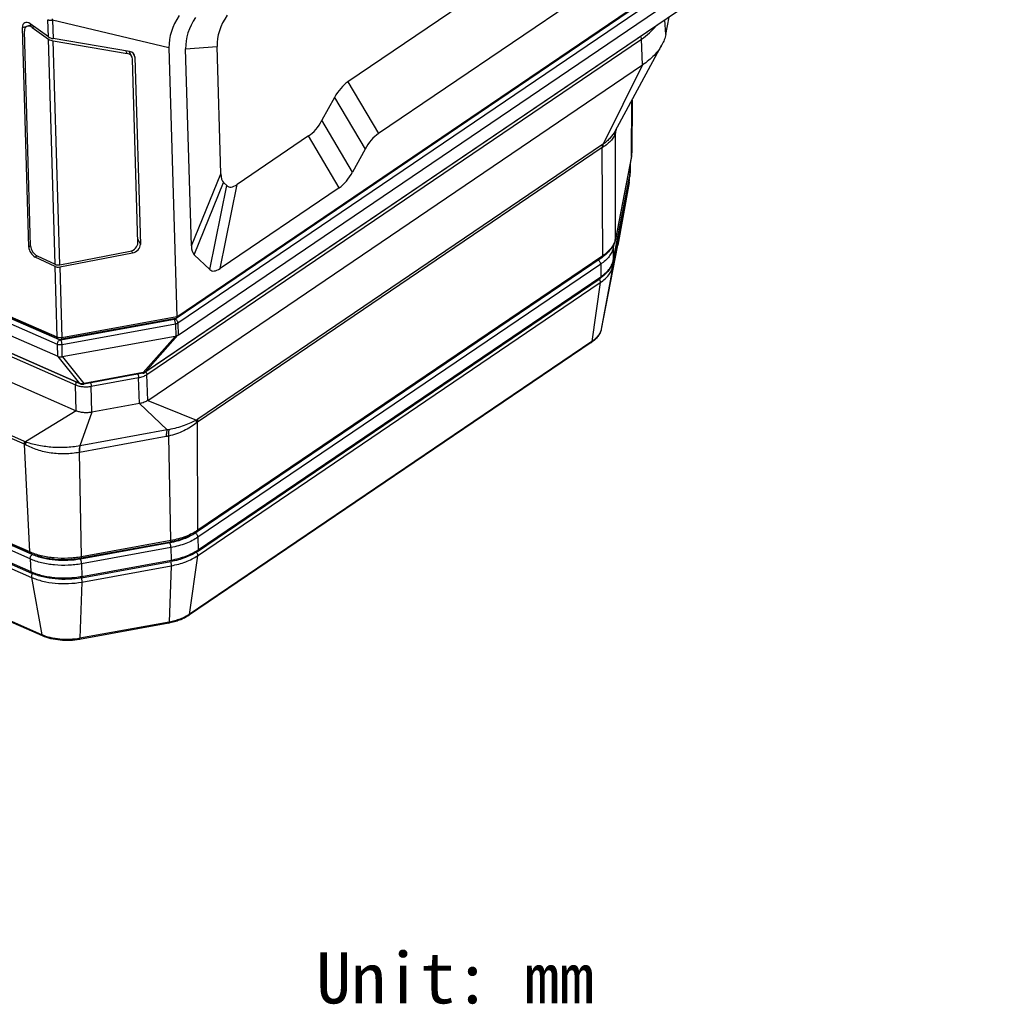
# Model space of a CAD drawing. Header units: millimetres. Extents: x 46 to 510, y 69 to 391.
# Tile 9 of 32: x 440 to 498, y 69 to 127. Entities that reach past the tile are written whole.
import ezdxf

# ---------------------------------------------------------------- set-up
doc = ezdxf.new("R2010")
doc.units = ezdxf.units.MM
doc.header["$LTSCALE"] = 32.67
doc.layers.get('0').update_dxf_attribs({"linetype": 'CONTINUOUS'})
doc.layers.add('00_COMPONENTS', color=7, linetype='CONTINUOUS')
doc.styles.get("Standard").update_dxf_attribs({"font": 'simfang.ttf'})

msp = doc.modelspace()

# ---------------------------------------------------------------- linework, layer by layer
at = {"layer": '00_COMPONENTS', "color": 4}
for p, q in [((497.509, 142.571), (448.94, 109.638)), ((449.031, 109.78), (497.716, 142.793)), ((497.667, 142.334), (449.099, 109.4)), ((496.795, 140.159), (447.182, 106.518)), ((439.95, 126.797), (440.511, 126.945)), ((441.481, 126.254), (441.452, 127.255)), ((448.572, 125.602), (441.729, 127.229)), ((441.729, 127.229), (441.761, 126.14)), ((477.795, 126.378), (477.753, 127.242)), ((440.668, 126.833), (440.532, 126.797)), ((441.87, 112.862), (441.485, 126.119)), ((442.147, 112.833), (441.765, 126.004)), ((447.268, 106.378), (476.363, 126.107)), ((476.437, 124.593), (476.363, 126.107)), ((446.119, 125.268), (446.043, 125.415)), ((446.438, 125.304), (446.571, 125.045)), ((449.553, 125.549), (451.405, 125.672)), ((476.437, 124.593), (474.11, 119.924)), ((441.994, 108.573), (406.936, 123.927)), ((442.009, 108.153), (406.95, 123.508)), ((442.132, 108.41), (407.074, 123.765)), ((459.097, 123.598), (460.894, 120.552)), ((458.309, 122.677), (460.107, 119.63)), ((475.79, 119.223), (475.797, 122.495)), ((443.334, 105.854), (408.359, 121.172)), ((459.373, 118.288), (457.576, 121.334)), ((408.703, 120.826), (443.076, 105.772)), ((474.837, 114.347), (474.85, 120.658)), ((474.878, 120.799), (474.863, 120.718)), ((458.585, 117.367), (456.788, 120.413)), ((474.059, 119.727), (450.247, 103.581)), ((474.077, 119.903), (450.266, 103.757)), ((474.091, 113.367), (474.059, 119.727)), ((475.79, 119.223), (474.837, 114.347)), ((449.89, 113.944), (451.622, 118.187)), ((475.679, 118.641), (475.678, 118.028)), ((450.057, 113.424), (451.789, 117.667)), ((474.678, 112.74), (475.642, 117.671)), ((474.714, 113.097), (475.678, 118.028)), ((475.642, 117.671), (475.644, 117.684)), ((450.975, 112.556), (451.97, 117.496)), ((451.583, 112.619), (452.578, 117.558)), ((446.737, 114.342), (446.891, 114.038)), ((440.043, 102.451), (413.627, 114.02)), ((440.068, 102.279), (413.653, 113.848)), ((440.436, 113.953), (440.325, 113.872)), ((446.368, 113.655), (446.429, 113.534)), ((474.715, 113.848), (474.714, 113.097)), ((474.76, 114.079), (474.715, 113.848)), ((474.972, 113.992), (474.97, 113.983)), ((474.972, 113.992), (474.97, 113.981)), ((474.97, 113.983), (474.97, 113.981)), ((440.81, 113.367), (440.707, 113.292)), ((473.813, 113.11), (450.123, 97.046)), ((474.091, 113.367), (450.279, 97.221)), ((441.994, 108.573), (441.873, 112.736)), ((442.151, 112.707), (442.271, 108.547)), ((473.972, 112.871), (450.281, 96.807)), ((473.972, 112.871), (473.976, 112.127)), ((474.678, 112.74), (474.006, 109.051)), ((450.285, 96.063), (473.976, 112.127)), ((450.26, 95.72), (473.95, 111.784)), ((473.95, 111.784), (473.456, 108.329)), ((448.894, 109.62), (442.221, 108.402)), ((449.031, 109.78), (442.271, 108.547)), ((448.955, 109.346), (442.283, 108.128)), ((448.955, 109.346), (448.972, 108.635)), ((449.099, 109.4), (449.108, 108.699)), ((474.006, 109.051), (474.005, 109.049)), ((474.006, 109.049), (474.006, 109.051)), ((448.938, 108.625), (447.055, 106.489)), ((449.101, 108.695), (447.182, 106.518)), ((442.039, 107.453), (442.009, 108.153)), ((442.299, 107.415), (442.283, 108.128)), ((473.456, 108.329), (449.766, 92.265)), ((440.384, 95.938), (413.968, 107.507)), ((440.527, 95.785), (414.112, 107.354)), ((443.334, 105.854), (442.052, 107.447)), ((443.58, 105.855), (442.324, 107.416)), ((440.404, 95.526), (413.989, 107.095)), ((414.026, 106.353), (440.441, 94.784)), ((414.066, 106.015), (440.481, 94.446)), ((447.055, 106.489), (443.58, 105.855)), ((443.999, 105.685), (446.783, 106.194)), ((446.845, 104.671), (446.783, 106.194)), ((447.329, 104.856), (447.268, 106.378)), ((443.112, 104.245), (443.076, 105.772)), ((444.036, 104.159), (443.999, 105.685)), ((447.329, 104.856), (450.187, 103.699)), ((446.845, 104.672), (448.463, 103.115)), ((443.112, 104.245), (440.127, 102.411)), ((444.036, 104.159), (443.335, 102.179)), ((450.279, 97.221), (450.247, 103.581)), ((441.092, 91.068), (414.676, 102.637)), ((448.417, 102.732), (443.302, 101.798)), ((448.463, 103.115), (443.348, 102.181)), ((448.683, 96.613), (448.557, 102.759)), ((440.384, 95.938), (440.068, 102.279)), ((443.348, 102.181), (443.335, 102.179)), ((443.302, 101.798), (443.292, 101.796)), ((443.428, 95.654), (443.302, 101.798)), ((450.281, 96.807), (450.285, 96.063)), ((448.63, 96.477), (443.375, 95.519)), ((448.683, 96.613), (443.428, 95.654)), ((448.691, 96.202), (443.436, 95.243)), ((448.691, 96.202), (448.707, 95.462)), ((450.26, 95.72), (449.766, 92.265)), ((440.404, 95.526), (440.441, 94.784)), ((443.436, 95.243), (443.451, 94.503)), ((443.449, 94.169), (448.704, 95.127)), ((443.451, 94.503), (448.707, 95.462)), ((448.704, 95.127), (448.59, 91.817)), ((440.481, 94.446), (441.092, 91.068)), ((443.449, 94.169), (443.334, 90.858)), ((448.59, 91.817), (443.334, 90.858))]:
    msp.add_line(p, q, dxfattribs=at)
at = {"layer": '00_COMPONENTS', "color": 7}
for p, q in [((497.664, 142.687), (449.001, 109.69)), ((449.108, 108.699), (497.677, 141.633)), ((485.81, 141.712), (459.097, 123.598)), ((496.776, 140.141), (447.163, 106.5)), ((485.742, 137.4), (460.894, 120.552)), ((440.512, 126.944), (440.243, 126.873)), ((441.481, 126.254), (440.412, 127.015)), ((477.795, 126.378), (477.996, 127.407)), ((440.325, 113.872), (439.95, 126.797)), ((440.436, 113.942), (440.07, 126.58)), ((440.532, 126.797), (441.485, 126.119)), ((446.26, 125.378), (441.761, 126.14)), ((441.765, 126.004), (446.119, 125.268)), ((474.828, 120.706), (477.576, 125.778)), ((446.393, 125.08), (446.238, 125.382)), ((446.24, 125.378), (446.24, 125.382)), ((446.253, 125.378), (446.254, 125.35)), ((448.572, 125.602), (449.031, 109.78)), ((449.89, 113.944), (449.553, 125.549)), ((451.622, 118.187), (451.405, 125.672)), ((446.743, 114.136), (446.43, 124.935)), ((446.571, 125.045), (446.891, 114.038)), ((447.329, 104.856), (476.437, 124.593)), ((442.042, 108.476), (406.984, 123.831)), ((406.98, 122.808), (442.039, 107.453)), ((458.309, 122.677), (457.576, 121.334)), ((475.816, 122.53), (475.809, 119.415)), ((443.358, 105.836), (408.382, 121.154)), ((456.788, 120.413), (452.578, 117.558)), ((460.107, 119.63), (459.373, 118.288)), ((408.713, 119.311), (443.112, 104.245)), ((475.788, 119.197), (474.834, 114.321)), ((475.698, 118.736), (475.696, 118.218)), ((451.97, 117.496), (451.789, 117.667)), ((474.711, 113.07), (475.675, 118.002)), ((475.644, 117.684), (474.972, 113.992)), ((458.585, 117.367), (451.583, 112.619)), ((442.147, 112.833), (446.282, 113.631)), ((474.97, 113.981), (474.006, 109.049)), ((441.873, 112.736), (440.707, 113.292)), ((440.819, 113.362), (441.87, 112.862)), ((442.151, 112.707), (446.429, 113.534)), ((450.975, 112.556), (450.057, 113.424)), ((474.049, 113.273), (450.238, 97.127)), ((450.244, 95.969), (473.934, 112.033)), ((448.985, 109.683), (442.251, 108.454)), ((448.938, 108.625), (442.299, 107.413)), ((473.416, 108.259), (449.726, 92.195)), ((440.431, 95.846), (414.016, 107.415)), ((442.299, 107.413), (442.299, 107.415)), ((414.073, 106.261), (440.489, 94.692)), ((447.037, 106.45), (443.562, 105.816)), ((446.845, 104.671), (444.036, 104.159)), ((441.137, 90.999), (414.722, 102.568)), ((448.662, 96.524), (443.407, 95.566)), ((443.431, 94.415), (448.686, 95.373)), ((448.569, 91.752), (443.314, 90.793))]:
    msp.add_line(p, q, dxfattribs=at)
for points in [[(447.037, 106.45), (447.049, 106.452), (447.061, 106.455), (447.073, 106.458), (447.085, 106.462), (447.096, 106.466), (447.107, 106.47), (447.118, 106.474), (447.128, 106.479), (447.138, 106.484), (447.147, 106.489), (447.156, 106.495), (447.163, 106.5)], [(443.358, 105.836), (443.363, 105.834), (443.374, 105.829), (443.386, 105.825), (443.397, 105.822), (443.409, 105.819), (443.421, 105.816), (443.433, 105.814), (443.446, 105.812), (443.458, 105.811), (443.471, 105.81), (443.484, 105.809), (443.497, 105.809), (443.51, 105.81), (443.523, 105.81), (443.536, 105.812), (443.549, 105.813), (443.562, 105.816)]]:
    msp.add_lwpolyline(points, dxfattribs=at)
at = {"layer": '00_COMPONENTS', "color": 4}
for centre, radius, start, end in [((438.207, 127.261), 3.522, 359.48183, 0.60626), ((475.587, 120.652), 0.737, 171.34563, 179.54902), ((470.586, 121.553), 4.357, 348.14194, 348.94842), ((475.559, 120.717), 0.696, 175.23365, 179.88138), ((474.704, 118.979), 1.116, 122.16877, 124.16716), ((474.408, 119.213), 0.622, 121.40887, 124.18587), ((474.801, 119.418), 1.009, 348.87025, 359.15208), ((474.815, 119.417), 0.994, 359.1684, 359.86876), ((475.651, 119.223), 0.139, 348.96812, 359.88087), ((474.692, 118.221), 1.004, 348.91075, 359.80433), ((475.506, 117.696), 0.138, 349.6781, 353.33089), ((475.505, 117.696), 0.139, 353.34019, 0.58353), ((475.539, 118.028), 0.139, 348.96812, 359.88087), ((473.794, 114.551), 1.063, 346.48287, 347.5109), ((473.806, 114.549), 1.051, 347.51024, 348.9375), ((474.698, 114.347), 0.139, 348.96812, 359.88087), ((472.416, 115.173), 2.491, 304.11854, 306.48635), ((473.682, 113.299), 1.051, 346.4829, 347.49494), ((473.694, 113.296), 1.039, 347.49422, 348.93747), ((474.575, 113.097), 0.139, 348.96812, 359.88087), ((448.129, 95.192), 0.565, 18.14914, 18.31498), ((448.101, 95.183), 0.594, 17.25288, 18.14324), ((442.874, 94.234), 0.565, 18.14909, 18.33179), ((442.846, 94.225), 0.594, 17.25288, 18.14324)]:
    msp.add_arc(centre, radius, start, end, dxfattribs=at)
at = {"layer": '00_COMPONENTS', "color": 7}
for centre, radius, start, end in [((474.663, 119.418), 1.146, 348.87638, 359.85485), ((474.562, 118.221), 1.135, 348.87651, 359.85488), ((474.546, 117.885), 1.116, 349.60663, 2.41348), ((474.081, 114.154), 0.905, 348.93881, 349.67458)]:
    msp.add_arc(centre, radius, start, end, dxfattribs=at)
for centre, major_axis, ratio, start_param, end_param in [((452.793, 126.229), (4.094, 1.356), 0.762378, 2.350463, 2.917247), ((472.974, 124.858), (21.568, -1.022), 0.355056, 2.923634, 3.168763), ((440.333, 126.629), (-0.266, 0.438), 0.631696, 5.310632, 7.121506), ((440.453, 126.412), (-0.266, 0.438), 0.631696, -0.972551, 0.838321), ((471.123, 124.735), (21.568, -1.022), 0.355056, 2.923634, 3.168763), ((441.675, 126.305), (0.299, -0.116), 0.427882, -2.102873, -1.120079), ((441.679, 126.17), (0.299, -0.116), 0.427879, -2.102874, -1.12008), ((445.95, 124.847), (0.439, 0.239), 0.805845, 5.894277, 7.080104), ((446.092, 124.958), (0.439, 0.239), 0.805845, -0.388905, 0.79692), ((467.136, 100.942), (-7.615, 22.866), 0.262982, 0.073889, 0.239984), ((448.75, 143.069), (-7.615, 22.866), 0.262982, -3.067704, -2.901609), ((468.933, 97.895), (-7.615, 22.866), 0.262982, 0.073889, 0.239984), ((464.523, 137.663), (12.682, 20.036), 0.118245, -3.315163, -3.164725), ((450.547, 140.023), (-7.615, 22.866), 0.262982, -3.067704, -2.901609), ((461.097, 140.902), (9.022, 23.474), 0.108805, -3.186363, -2.986502), ((446.264, 114.049), (0.439, 0.24), 0.806171, -1.948547, -0.389847), ((440.709, 113.704), (-0.28, 0.414), 0.633216, 0.783656, 2.318785), ((440.82, 113.774), (-0.28, 0.414), 0.633216, 0.783656, 2.318787), ((446.411, 113.951), (0.439, 0.24), 0.806171, -1.948546, -0.389843), ((462.791, 133.42), (12.682, 20.036), 0.118245, -3.315163, -3.164725), ((442.062, 113.002), (0.3, 0.008), 0.592486, -2.280717, -1.297923), ((442.065, 112.876), (0.3, 0.008), 0.592489, -2.280717, -1.297923), ((460.103, 135.962), (9.022, 23.474), 0.108805, -3.186363, -2.986502), ((449.346, 109.418), (0.475, 0.784), 0.280164, -2.897968, -2.800754), ((448.908, 108.439), (0.263, 0.284), 0.146419, 0.563187, 0.600769), ((442.225, 107.229), (0.276, -0.235), 0.230667, 2.42716, 2.48764), ((442.24, 106.976), (0.124, 0.435), 0.53828, 0.163654, 0.258997)]:
    msp.add_ellipse(centre, major_axis=major_axis, ratio=ratio, start_param=start_param, end_param=end_param, dxfattribs=at)
at = {"layer": '00_COMPONENTS', "color": 4}
for points, knots in [([(441.452, 127.255), (441.472, 127.246), (441.515, 127.232), (441.608, 127.217), (441.681, 127.221), (441.729, 127.229)], [0, 0, 0, 0, 0.231276, 0.481849, 1, 1, 1, 1]), ([(476.363, 126.107), (476.531, 126.221), (476.841, 126.46), (477.114, 126.742), (477.231, 126.888)], [0, 0, 0, 0, 0.521451, 1, 1, 1, 1]), ([(476.302, 126.258), (476.32, 126.236), (476.348, 126.188), (476.362, 126.133), (476.363, 126.107)], [0, 0, 0, 0, 0.521531, 1, 1, 1, 1]), ([(474.85, 120.658), (474.841, 120.616), (474.817, 120.531), (474.742, 120.363), (474.601, 120.157), (474.37, 119.934), (474.185, 119.805), (474.084, 119.743)], [0, 0, 0, 0, 0.105951, 0.215541, 0.449881, 0.710302, 1, 1, 1, 1]), ([(474.828, 120.706), (474.748, 120.559), (474.591, 120.348), (474.335, 120.099), (474.188, 119.981), (474.11, 119.924)], [0, 0, 0, 0, 0.471202, 0.728377, 1, 1, 1, 1]), ([(474.11, 119.924), (474.106, 119.91), (474.092, 119.85), (474.085, 119.79), (474.084, 119.743)], [0, 0, 0, 0, 0.241536, 1, 1, 1, 1]), ([(474.077, 119.903), (474.074, 119.889), (474.063, 119.831), (474.058, 119.772), (474.059, 119.727)], [0, 0, 0, 0, 0.240409, 1, 1, 1, 1]), ([(475.628, 117.762), (475.631, 117.757), (475.64, 117.736), (475.644, 117.714), (475.644, 117.697)], [0, 0, 0, 0, 0.256345, 1, 1, 1, 1]), ([(474.827, 114.303), (474.806, 114.216), (474.74, 114.041), (474.58, 113.796), (474.36, 113.566), (474.186, 113.431), (474.091, 113.367)], [0, 0, 0, 0, 0.220361, 0.457744, 0.716904, 1, 1, 1, 1]), ([(474.715, 113.848), (474.698, 113.758), (474.635, 113.574), (474.475, 113.318), (474.251, 113.078), (474.07, 112.938), (473.972, 112.871)], [0, 0, 0, 0, 0.219711, 0.456426, 0.715675, 1, 1, 1, 1]), ([(474.715, 113.848), (474.715, 113.863), (474.71, 113.893), (474.697, 113.92), (474.689, 113.933)], [0, 0, 0, 0, 0.48988, 1, 1, 1, 1]), ([(473.972, 112.871), (473.972, 112.895), (473.962, 112.945), (473.927, 113.013), (473.877, 113.072), (473.835, 113.1), (473.813, 113.11)], [0, 0, 0, 0, 0.237015, 0.498222, 0.760409, 1, 1, 1, 1]), ([(473.976, 112.127), (474.07, 112.191), (474.242, 112.324), (474.459, 112.551), (474.618, 112.793), (474.683, 112.967), (474.704, 113.053)], [0, 0, 0, 0, 0.283096, 0.542256, 0.779639, 1, 1, 1, 1]), ([(474.049, 113.273), (474.056, 113.277), (474.068, 113.289), (474.081, 113.311), (474.089, 113.338), (474.091, 113.357), (474.091, 113.367)], [0, 0, 0, 0, 0.225759, 0.462798, 0.719468, 1, 1, 1, 1]), ([(473.95, 111.784), (474.047, 111.849), (474.224, 111.986), (474.443, 112.221), (474.6, 112.472), (474.661, 112.651), (474.678, 112.74)], [0, 0, 0, 0, 0.284326, 0.543574, 0.780289, 1, 1, 1, 1]), ([(474.648, 112.857), (474.661, 112.84), (474.68, 112.802), (474.681, 112.759), (474.678, 112.74)], [0, 0, 0, 0, 0.512712, 1, 1, 1, 1]), ([(473.871, 111.99), (473.885, 111.976), (473.91, 111.944), (473.937, 111.891), (473.952, 111.837), (473.953, 111.8), (473.95, 111.784)], [0, 0, 0, 0, 0.266443, 0.530646, 0.778589, 1, 1, 1, 1]), ([(473.976, 112.127), (473.976, 112.117), (473.974, 112.098), (473.966, 112.071), (473.953, 112.049), (473.941, 112.038), (473.934, 112.033)], [0, 0, 0, 0, 0.280532, 0.537202, 0.774241, 1, 1, 1, 1]), ([(448.94, 109.638), (448.937, 109.635), (448.923, 109.627), (448.906, 109.622), (448.894, 109.62)], [0, 0, 0, 0, 0.227604, 1, 1, 1, 1]), ([(448.955, 109.346), (448.955, 109.37), (448.95, 109.42), (448.937, 109.494), (448.921, 109.553), (448.906, 109.595), (448.898, 109.612), (448.894, 109.62)], [0, 0, 0, 0, 0.256325, 0.535247, 0.795633, 0.906817, 1, 1, 1, 1]), ([(449.099, 109.4), (449.098, 109.424), (449.088, 109.473), (449.054, 109.541), (449.004, 109.6), (448.962, 109.628), (448.94, 109.638)], [0, 0, 0, 0, 0.2375, 0.498723, 0.760648, 1, 1, 1, 1]), ([(449.099, 109.4), (449.079, 109.387), (449.032, 109.364), (448.982, 109.351), (448.955, 109.346)], [0, 0, 0, 0, 0.471021, 1, 1, 1, 1]), ([(474.006, 109.049), (473.992, 108.983), (473.946, 108.848), (473.828, 108.659), (473.662, 108.482), (473.529, 108.378), (473.456, 108.329)], [0, 0, 0, 0, 0.219743, 0.456493, 0.715737, 1, 1, 1, 1]), ([(442.271, 108.547), (442.224, 108.538), (442.15, 108.535), (442.057, 108.55), (442.014, 108.564), (441.994, 108.573)], [0, 0, 0, 0, 0.518151, 0.768727, 1, 1, 1, 1]), ([(442.042, 108.476), (442.035, 108.48), (442.021, 108.489), (442.006, 108.512), (441.997, 108.54), (441.995, 108.561), (441.994, 108.573)], [0, 0, 0, 0, 0.209291, 0.438803, 0.701134, 1, 1, 1, 1]), ([(442.009, 108.153), (442.008, 108.177), (442.014, 108.228), (442.039, 108.299), (442.079, 108.363), (442.113, 108.398), (442.132, 108.41)], [0, 0, 0, 0, 0.242372, 0.508495, 0.770006, 1, 1, 1, 1]), ([(442.221, 108.402), (442.206, 108.399), (442.175, 108.398), (442.145, 108.405), (442.132, 108.41)], [0, 0, 0, 0, 0.518926, 1, 1, 1, 1]), ([(442.283, 108.128), (442.282, 108.152), (442.278, 108.202), (442.264, 108.276), (442.249, 108.336), (442.233, 108.377), (442.225, 108.394), (442.221, 108.402)], [0, 0, 0, 0, 0.256325, 0.535247, 0.795633, 0.906817, 1, 1, 1, 1]), ([(442.251, 108.454), (442.253, 108.455), (442.256, 108.457), (442.261, 108.462), (442.265, 108.471), (442.268, 108.481), (442.27, 108.495), (442.272, 108.517), (442.272, 108.534), (442.271, 108.547)], [0, 0, 0, 0, 0.056885, 0.126935, 0.217218, 0.330251, 0.466312, 0.624479, 1, 1, 1, 1]), ([(442.283, 108.128), (442.235, 108.119), (442.163, 108.116), (442.071, 108.131), (442.028, 108.145), (442.009, 108.153)], [0, 0, 0, 0, 0.518151, 0.768727, 1, 1, 1, 1]), ([(473.416, 108.259), (473.427, 108.266), (473.446, 108.287), (473.454, 108.315), (473.456, 108.329)], [0, 0, 0, 0, 0.472415, 1, 1, 1, 1]), ([(446.748, 106.397), (446.758, 106.364), (446.774, 106.296), (446.782, 106.228), (446.783, 106.194)], [0, 0, 0, 0, 0.504928, 1, 1, 1, 1]), ([(446.783, 106.194), (446.874, 106.21), (447.042, 106.255), (447.2, 106.332), (447.268, 106.378)], [0, 0, 0, 0, 0.529061, 1, 1, 1, 1]), ([(447.037, 106.45), (447.042, 106.451), (447.049, 106.46), (447.053, 106.474), (447.055, 106.484), (447.055, 106.489)], [0, 0, 0, 0, 0.357062, 0.639636, 1, 1, 1, 1]), ([(447.147, 106.501), (447.14, 106.499), (447.11, 106.491), (447.079, 106.488), (447.055, 106.489)], [0, 0, 0, 0, 0.233653, 1, 1, 1, 1]), ([(447.182, 106.518), (447.18, 106.516), (447.168, 106.51), (447.156, 106.504), (447.147, 106.501)], [0, 0, 0, 0, 0.24118, 1, 1, 1, 1]), ([(447.163, 106.5), (447.169, 106.503), (447.175, 106.509), (447.181, 106.516), (447.182, 106.518)], [0, 0, 0, 0, 0.746384, 1, 1, 1, 1]), ([(447.207, 106.529), (447.225, 106.507), (447.253, 106.459), (447.266, 106.404), (447.268, 106.378)], [0, 0, 0, 0, 0.521531, 1, 1, 1, 1]), ([(443.124, 105.938), (443.108, 105.912), (443.085, 105.858), (443.075, 105.8), (443.076, 105.772)], [0, 0, 0, 0, 0.519201, 1, 1, 1, 1]), ([(443.076, 105.772), (443.142, 105.743), (443.286, 105.696), (443.516, 105.659), (443.757, 105.653), (443.92, 105.671), (443.999, 105.685)], [0, 0, 0, 0, 0.230926, 0.481219, 0.741194, 1, 1, 1, 1]), ([(443.58, 105.855), (443.539, 105.84), (443.456, 105.823), (443.371, 105.838), (443.334, 105.854)], [0, 0, 0, 0, 0.52228, 1, 1, 1, 1]), ([(443.358, 105.836), (443.356, 105.837), (443.347, 105.841), (443.339, 105.848), (443.334, 105.854)], [0, 0, 0, 0, 0.244579, 1, 1, 1, 1]), ([(443.562, 105.816), (443.567, 105.817), (443.573, 105.826), (443.578, 105.84), (443.579, 105.849), (443.58, 105.855)], [0, 0, 0, 0, 0.357062, 0.639636, 1, 1, 1, 1]), ([(443.964, 105.889), (443.974, 105.856), (443.99, 105.788), (443.998, 105.72), (443.999, 105.685)], [0, 0, 0, 0, 0.504928, 1, 1, 1, 1]), ([(450.187, 103.699), (450.077, 103.638), (449.841, 103.521), (449.311, 103.307), (448.878, 103.191), (448.575, 103.133)], [0, 0, 0, 0, 0.219645, 0.460764, 1, 1, 1, 1]), ([(450.187, 103.699), (450.185, 103.686), (450.18, 103.631), (450.182, 103.576), (450.186, 103.535)], [0, 0, 0, 0, 0.237091, 1, 1, 1, 1]), ([(450.266, 103.757), (450.259, 103.752), (450.233, 103.734), (450.206, 103.714), (450.187, 103.699)], [0, 0, 0, 0, 0.242717, 1, 1, 1, 1]), ([(450.266, 103.757), (450.263, 103.743), (450.251, 103.685), (450.247, 103.626), (450.247, 103.581)], [0, 0, 0, 0, 0.240409, 1, 1, 1, 1]), ([(448.575, 103.133), (448.566, 103.132), (448.542, 103.127), (448.505, 103.121), (448.477, 103.117), (448.463, 103.114)], [0, 0, 0, 0, 0.251054, 0.626706, 1, 1, 1, 1]), ([(448.575, 103.133), (448.568, 103.113), (448.558, 103.063), (448.55, 102.978), (448.55, 102.874), (448.554, 102.8), (448.557, 102.759)], [0, 0, 0, 0, 0.175499, 0.403063, 0.67969, 1, 1, 1, 1]), ([(450.186, 103.535), (449.962, 103.348), (449.577, 103.11), (449.015, 102.883), (448.712, 102.796), (448.557, 102.759)], [0, 0, 0, 0, 0.481136, 0.736778, 1, 1, 1, 1]), ([(450.247, 103.581), (450.242, 103.578), (450.221, 103.563), (450.201, 103.547), (450.186, 103.535)], [0, 0, 0, 0, 0.241194, 1, 1, 1, 1]), ([(448.463, 103.115), (448.453, 103.094), (448.438, 103.044), (448.424, 102.956), (448.416, 102.85), (448.416, 102.773), (448.417, 102.732)], [0, 0, 0, 0, 0.177127, 0.404989, 0.681026, 1, 1, 1, 1]), ([(448.557, 102.759), (448.545, 102.757), (448.522, 102.752), (448.487, 102.745), (448.452, 102.738), (448.429, 102.734), (448.417, 102.732)], [0, 0, 0, 0, 0.25064, 0.500972, 0.750737, 1, 1, 1, 1]), ([(440.127, 102.411), (440.12, 102.415), (440.092, 102.429), (440.064, 102.442), (440.043, 102.451)], [0, 0, 0, 0, 0.254896, 1, 1, 1, 1]), ([(440.043, 102.451), (440.046, 102.438), (440.059, 102.381), (440.066, 102.323), (440.068, 102.279)], [0, 0, 0, 0, 0.237933, 1, 1, 1, 1]), ([(440.133, 102.247), (440.128, 102.25), (440.107, 102.261), (440.085, 102.272), (440.068, 102.279)], [0, 0, 0, 0, 0.255883, 1, 1, 1, 1]), ([(443.335, 102.179), (443.054, 102.128), (442.484, 102.066), (441.641, 102.084), (440.966, 102.183), (440.469, 102.302), (440.237, 102.373), (440.127, 102.411)], [0, 0, 0, 0, 0.263991, 0.527658, 0.776613, 0.891926, 1, 1, 1, 1]), ([(440.127, 102.411), (440.129, 102.398), (440.135, 102.344), (440.136, 102.289), (440.133, 102.247)], [0, 0, 0, 0, 0.234854, 1, 1, 1, 1]), ([(443.292, 101.796), (443.157, 101.771), (442.883, 101.733), (442.468, 101.707), (442.051, 101.714), (441.503, 101.768), (440.849, 101.915), (440.359, 102.122), (440.133, 102.247)], [0, 0, 0, 0, 0.126743, 0.255004, 0.383729, 0.511875, 0.762341, 1, 1, 1, 1]), ([(443.335, 102.179), (443.326, 102.158), (443.311, 102.108), (443.298, 102.021), (443.291, 101.914), (443.291, 101.838), (443.292, 101.796)], [0, 0, 0, 0, 0.176575, 0.404303, 0.680544, 1, 1, 1, 1]), ([(443.348, 102.181), (443.338, 102.16), (443.323, 102.11), (443.309, 102.023), (443.301, 101.916), (443.301, 101.839), (443.302, 101.798)], [0, 0, 0, 0, 0.177086, 0.404929, 0.680979, 1, 1, 1, 1]), ([(450.123, 97.046), (450.022, 96.978), (449.803, 96.85), (449.444, 96.693), (449.049, 96.566), (448.772, 96.503), (448.63, 96.477)], [0, 0, 0, 0, 0.227062, 0.47117, 0.729886, 1, 1, 1, 1]), ([(450.279, 97.221), (450.172, 97.148), (449.937, 97.012), (449.554, 96.844), (449.131, 96.707), (448.835, 96.64), (448.683, 96.613)], [0, 0, 0, 0, 0.227061, 0.47117, 0.729887, 1, 1, 1, 1]), ([(450.281, 96.807), (450.174, 96.735), (449.941, 96.599), (449.559, 96.432), (449.138, 96.296), (448.843, 96.229), (448.691, 96.202)], [0, 0, 0, 0, 0.227061, 0.47117, 0.729887, 1, 1, 1, 1]), ([(450.281, 96.807), (450.281, 96.831), (450.271, 96.881), (450.237, 96.949), (450.187, 97.008), (450.145, 97.036), (450.123, 97.046)], [0, 0, 0, 0, 0.237015, 0.498222, 0.760409, 1, 1, 1, 1]), ([(450.238, 97.127), (450.245, 97.131), (450.257, 97.143), (450.27, 97.165), (450.278, 97.192), (450.279, 97.211), (450.279, 97.221)], [0, 0, 0, 0, 0.225759, 0.462798, 0.719468, 1, 1, 1, 1]), ([(448.691, 96.202), (448.691, 96.226), (448.686, 96.276), (448.673, 96.351), (448.657, 96.41), (448.642, 96.452), (448.634, 96.469), (448.63, 96.477)], [0, 0, 0, 0, 0.255593, 0.534581, 0.795372, 0.906731, 1, 1, 1, 1]), ([(448.662, 96.524), (448.664, 96.525), (448.668, 96.527), (448.672, 96.532), (448.676, 96.54), (448.679, 96.55), (448.681, 96.563), (448.683, 96.584), (448.683, 96.601), (448.683, 96.613)], [0, 0, 0, 0, 0.057762, 0.128308, 0.218672, 0.331483, 0.467148, 0.624873, 1, 1, 1, 1]), ([(440.431, 95.846), (440.424, 95.85), (440.411, 95.859), (440.396, 95.88), (440.387, 95.907), (440.384, 95.928), (440.384, 95.938)], [0, 0, 0, 0, 0.21082, 0.440911, 0.702599, 1, 1, 1, 1]), ([(443.428, 95.654), (443.165, 95.606), (442.631, 95.548), (441.835, 95.566), (441.192, 95.67), (440.714, 95.807), (440.49, 95.892), (440.384, 95.938)], [0, 0, 0, 0, 0.25874, 0.518616, 0.768838, 0.887337, 1, 1, 1, 1]), ([(440.404, 95.526), (440.403, 95.55), (440.409, 95.601), (440.434, 95.673), (440.474, 95.737), (440.509, 95.772), (440.527, 95.785)], [0, 0, 0, 0, 0.24181, 0.507944, 0.76976, 1, 1, 1, 1]), ([(443.375, 95.519), (443.129, 95.474), (442.629, 95.419), (441.885, 95.437), (441.283, 95.534), (440.836, 95.661), (440.627, 95.741), (440.527, 95.785)], [0, 0, 0, 0, 0.25874, 0.518616, 0.768838, 0.887337, 1, 1, 1, 1]), ([(443.407, 95.566), (443.409, 95.566), (443.413, 95.568), (443.417, 95.574), (443.421, 95.581), (443.423, 95.592), (443.426, 95.604), (443.428, 95.625), (443.428, 95.642), (443.428, 95.654)], [0, 0, 0, 0, 0.057762, 0.128308, 0.218672, 0.331483, 0.467148, 0.624873, 1, 1, 1, 1]), ([(448.704, 95.127), (448.852, 95.154), (449.141, 95.219), (449.552, 95.352), (449.927, 95.516), (450.155, 95.649), (450.26, 95.72)], [0, 0, 0, 0, 0.270114, 0.52883, 0.772938, 1, 1, 1, 1]), ([(448.707, 95.462), (448.857, 95.489), (449.15, 95.555), (449.567, 95.69), (449.947, 95.856), (450.179, 95.991), (450.285, 96.063)], [0, 0, 0, 0, 0.270113, 0.52883, 0.772939, 1, 1, 1, 1]), ([(450.18, 95.927), (450.194, 95.912), (450.219, 95.88), (450.246, 95.827), (450.261, 95.773), (450.262, 95.737), (450.26, 95.72)], [0, 0, 0, 0, 0.26629, 0.530538, 0.778576, 1, 1, 1, 1]), ([(450.285, 96.063), (450.285, 96.053), (450.284, 96.034), (450.276, 96.007), (450.263, 95.985), (450.251, 95.974), (450.244, 95.969)], [0, 0, 0, 0, 0.280532, 0.537202, 0.774241, 1, 1, 1, 1]), ([(443.436, 95.243), (443.174, 95.195), (442.642, 95.137), (441.85, 95.156), (441.209, 95.259), (440.733, 95.395), (440.51, 95.48), (440.404, 95.526)], [0, 0, 0, 0, 0.25874, 0.518616, 0.768838, 0.887336, 1, 1, 1, 1]), ([(443.436, 95.243), (443.436, 95.267), (443.431, 95.318), (443.418, 95.392), (443.402, 95.452), (443.387, 95.493), (443.379, 95.511), (443.375, 95.519)], [0, 0, 0, 0, 0.255593, 0.534581, 0.795372, 0.906731, 1, 1, 1, 1]), ([(448.669, 95.359), (448.675, 95.34), (448.685, 95.301), (448.696, 95.241), (448.703, 95.182), (448.704, 95.144), (448.704, 95.127)], [0, 0, 0, 0, 0.25355, 0.521432, 0.778273, 1, 1, 1, 1]), ([(448.707, 95.462), (448.707, 95.45), (448.707, 95.433), (448.704, 95.412), (448.702, 95.399), (448.699, 95.389), (448.696, 95.381), (448.691, 95.376), (448.688, 95.374), (448.686, 95.373)], [0, 0, 0, 0, 0.375127, 0.532852, 0.668517, 0.781328, 0.871692, 0.942238, 1, 1, 1, 1]), ([(440.441, 94.784), (440.547, 94.738), (440.767, 94.654), (441.24, 94.519), (441.876, 94.416), (442.663, 94.398), (443.192, 94.456), (443.451, 94.503)], [0, 0, 0, 0, 0.112664, 0.231162, 0.481384, 0.74126, 1, 1, 1, 1]), ([(440.441, 94.784), (440.442, 94.774), (440.444, 94.753), (440.454, 94.726), (440.468, 94.705), (440.482, 94.696), (440.489, 94.692)], [0, 0, 0, 0, 0.297401, 0.559089, 0.78918, 1, 1, 1, 1]), ([(440.544, 94.669), (440.532, 94.652), (440.51, 94.616), (440.488, 94.558), (440.477, 94.501), (440.478, 94.463), (440.481, 94.446)], [0, 0, 0, 0, 0.262, 0.527759, 0.778879, 1, 1, 1, 1]), ([(440.481, 94.446), (440.585, 94.4), (440.803, 94.317), (441.269, 94.184), (441.896, 94.083), (442.672, 94.065), (443.193, 94.122), (443.449, 94.169)], [0, 0, 0, 0, 0.112664, 0.231162, 0.481384, 0.74126, 1, 1, 1, 1]), ([(443.451, 94.503), (443.452, 94.491), (443.451, 94.475), (443.449, 94.454), (443.447, 94.441), (443.444, 94.431), (443.44, 94.423), (443.436, 94.417), (443.432, 94.415), (443.431, 94.415)], [0, 0, 0, 0, 0.375127, 0.532852, 0.668517, 0.781328, 0.871692, 0.942238, 1, 1, 1, 1]), ([(443.414, 94.401), (443.42, 94.382), (443.43, 94.342), (443.441, 94.282), (443.448, 94.224), (443.449, 94.186), (443.449, 94.169)], [0, 0, 0, 0, 0.25355, 0.521432, 0.778273, 1, 1, 1, 1]), ([(449.766, 92.265), (449.686, 92.211), (449.514, 92.111), (449.231, 91.987), (448.92, 91.887), (448.702, 91.837), (448.59, 91.817)], [0, 0, 0, 0, 0.227062, 0.47117, 0.729886, 1, 1, 1, 1]), ([(449.726, 92.195), (449.737, 92.202), (449.756, 92.223), (449.764, 92.251), (449.766, 92.265)], [0, 0, 0, 0, 0.472415, 1, 1, 1, 1]), ([(448.569, 91.752), (448.572, 91.752), (448.577, 91.756), (448.581, 91.763), (448.585, 91.774), (448.588, 91.792), (448.589, 91.808), (448.59, 91.817)], [0, 0, 0, 0, 0.136163, 0.22796, 0.340152, 0.628717, 1, 1, 1, 1]), ([(441.137, 90.999), (441.131, 91.002), (441.12, 91.009), (441.107, 91.025), (441.097, 91.045), (441.093, 91.06), (441.092, 91.068)], [0, 0, 0, 0, 0.219881, 0.45378, 0.712024, 1, 1, 1, 1]), ([(443.334, 90.858), (443.141, 90.823), (442.747, 90.78), (442.161, 90.794), (441.603, 90.884), (441.253, 90.997), (441.092, 91.068)], [0, 0, 0, 0, 0.258795, 0.518727, 0.769003, 1, 1, 1, 1]), ([(443.314, 90.793), (443.317, 90.794), (443.322, 90.798), (443.326, 90.805), (443.33, 90.816), (443.333, 90.834), (443.334, 90.85), (443.334, 90.858)], [0, 0, 0, 0, 0.136163, 0.22796, 0.340152, 0.628717, 1, 1, 1, 1])]:
    msp.add_open_spline(points, degree=3, knots=knots, dxfattribs=at)
at = {"layer": '00_COMPONENTS', "color": 7}
for points, knots in [([(477.795, 126.378), (477.775, 126.275), (477.717, 126.069), (477.628, 125.874), (477.576, 125.778)], [0, 0, 0, 0, 0.489923, 1, 1, 1, 1]), ([(477.576, 125.778), (477.453, 125.551), (477.205, 125.228), (476.798, 124.854), (476.562, 124.678), (476.437, 124.593)], [0, 0, 0, 0, 0.467894, 0.725665, 1, 1, 1, 1]), ([(474.834, 114.321), (474.815, 114.221), (474.747, 114.019), (474.575, 113.742), (474.339, 113.488), (474.151, 113.342), (474.049, 113.273)], [0, 0, 0, 0, 0.228814, 0.468745, 0.724747, 1, 1, 1, 1]), ([(474.711, 113.07), (474.692, 112.971), (474.625, 112.772), (474.455, 112.498), (474.221, 112.246), (474.035, 112.101), (473.934, 112.033)], [0, 0, 0, 0, 0.228904, 0.468869, 0.724839, 1, 1, 1, 1]), ([(449.001, 109.69), (449.006, 109.693), (449.016, 109.704), (449.026, 109.725), (449.031, 109.751), (449.031, 109.77), (449.031, 109.78)], [0, 0, 0, 0, 0.192152, 0.418035, 0.687157, 1, 1, 1, 1]), ([(474.006, 109.049), (473.991, 108.973), (473.939, 108.82), (473.81, 108.61), (473.633, 108.42), (473.492, 108.31), (473.416, 108.259)], [0, 0, 0, 0, 0.23156, 0.472493, 0.727525, 1, 1, 1, 1]), ([(442.042, 108.476), (442.058, 108.469), (442.125, 108.447), (442.199, 108.445), (442.251, 108.454)], [0, 0, 0, 0, 0.24819, 1, 1, 1, 1]), ([(449.101, 108.695), (449.092, 108.688), (449.051, 108.664), (449.006, 108.647), (448.972, 108.635)], [0, 0, 0, 0, 0.229808, 1, 1, 1, 1]), ([(442.052, 107.447), (442.089, 107.43), (442.151, 107.415), (442.235, 107.412), (442.278, 107.414), (442.299, 107.415)], [0, 0, 0, 0, 0.487958, 0.746171, 1, 1, 1, 1]), ([(447.329, 104.856), (447.297, 104.834), (447.226, 104.793), (447.066, 104.723), (446.936, 104.688), (446.845, 104.672)], [0, 0, 0, 0, 0.227209, 0.471432, 1, 1, 1, 1]), ([(444.036, 104.159), (443.956, 104.144), (443.794, 104.127), (443.552, 104.132), (443.323, 104.169), (443.178, 104.216), (443.112, 104.245)], [0, 0, 0, 0, 0.258793, 0.518723, 0.768999, 1, 1, 1, 1]), ([(450.238, 97.127), (450.13, 97.054), (449.898, 96.918), (449.518, 96.752), (449.102, 96.617), (448.811, 96.552), (448.662, 96.524)], [0, 0, 0, 0, 0.229649, 0.474226, 0.731916, 1, 1, 1, 1]), ([(443.407, 95.566), (443.151, 95.519), (442.63, 95.462), (441.854, 95.48), (441.112, 95.601), (440.646, 95.752), (440.431, 95.846)], [0, 0, 0, 0, 0.258084, 0.517211, 0.767381, 1, 1, 1, 1]), ([(450.244, 95.969), (450.138, 95.897), (449.907, 95.763), (449.532, 95.598), (449.121, 95.465), (448.833, 95.4), (448.686, 95.373)], [0, 0, 0, 0, 0.229679, 0.47426, 0.731937, 1, 1, 1, 1]), ([(443.431, 94.415), (443.177, 94.369), (442.663, 94.312), (441.895, 94.331), (441.162, 94.449), (440.701, 94.599), (440.489, 94.692)], [0, 0, 0, 0, 0.258076, 0.517194, 0.767362, 1, 1, 1, 1]), ([(449.726, 92.195), (449.647, 92.141), (449.475, 92.041), (449.196, 91.919), (448.891, 91.82), (448.678, 91.772), (448.569, 91.752)], [0, 0, 0, 0, 0.23055, 0.475292, 0.732624, 1, 1, 1, 1]), ([(443.314, 90.793), (443.127, 90.759), (442.746, 90.717), (442.178, 90.731), (441.636, 90.819), (441.295, 90.93), (441.137, 90.999)], [0, 0, 0, 0, 0.257832, 0.516671, 0.766805, 1, 1, 1, 1])]:
    msp.add_open_spline(points, degree=3, knots=knots, dxfattribs=at)
msp.add_open_spline([(448.985, 109.683), (448.991, 109.684), (448.996, 109.687), (449.001, 109.69)], degree=3, dxfattribs=at)

# ---------------------------------------------------------------- texts
at = {"insert": (457.242, 72.378), "char_height": 3, "width": 120.83865, "attachment_point": 1}
msp.add_mtext('Unit: mm', dxfattribs=at)

doc.saveas('drawing.dxf')
